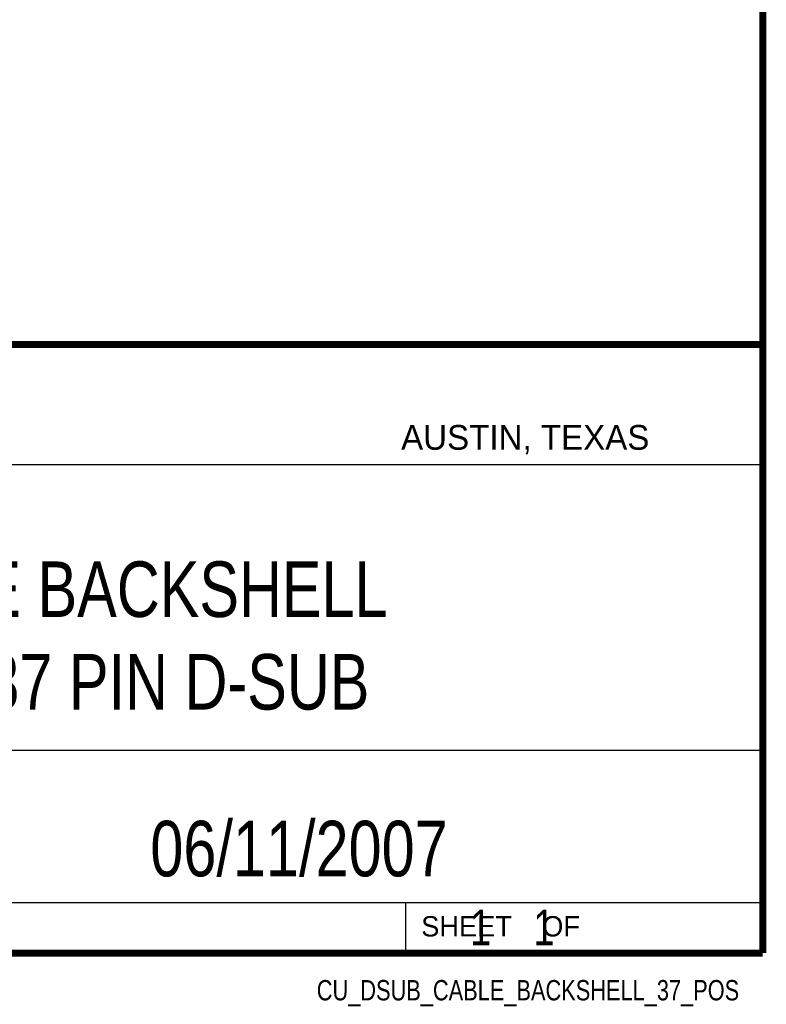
# Model space of a CAD drawing. Header units: inches. Extents: x 0.2 to 16.8, y 0.1 to 10.8.
# Tile 9 of 10: x 14.7 to 16.8, y 0.1 to 2.9. Entities that reach past the tile are written whole.
import ezdxf
from ezdxf.enums import TextEntityAlignment as Align

# ---------------------------------------------------------------- set-up
doc = ezdxf.new("R2010")
doc.units = ezdxf.units.IN
doc.header["$LTSCALE"] = 0.935
doc.header["$MEASUREMENT"] = 0
doc.layers.get('0').update_dxf_attribs({"linetype": 'CONTINUOUS'})
doc.styles.get("Standard").update_dxf_attribs({"font": 'txt', "width": 0.8})

msp = doc.modelspace()

# ---------------------------------------------------------------- linework, layer by layer
at = {"color": 2, "linetype": 'CONTINUOUS'}
for p, q in [((13.0652, 1.9695), (16.745, 1.9695)), ((16.745, 1.9695), (16.745, 0.2605)), ((13.0653, 1.6329), (16.75, 1.6329)), ((13.0652, 0.8295), (16.745, 0.8295)), ((13.0652, 0.4005), (16.745, 0.4005)), ((15.745, 0.4005), (15.745, 0.2605)), ((13.0652, 0.2605), (16.745, 0.2605)), ((15.7462, 0.2607), (16.7462, 0.2607)), ((15.7462, 0.2607), (15.7462, 0.2602)), ((15.7462, 0.2602), (16.7462, 0.2602)), ((16.7462, 0.2607), (16.7462, 0.2602))]:
    msp.add_line(p, q, dxfattribs=at)
at = {"color": 7, "linetype": 'CONTINUOUS', "const_width": 0.02}
for points in [[(16.75, 0.2586), (16.75, 10.7586)], [(11.4718, 1.9702), (16.75, 1.9707)], [(0.25, 0.2586), (16.75, 0.2586)]]:
    msp.add_lwpolyline(points, dxfattribs=at)

# ---------------------------------------------------------------- texts
at = {"color": 2, "linetype": 'CONTINUOUS'}
for s, height, p in [('AUSTIN, TEXAS', 0.069617, (15.7327, 1.6745)), ('SHEET    OF', 0.057262, (15.7892, 0.3052))]:
    msp.add_text(s, height=height, dxfattribs=at).set_placement(p)
at = {"color": 2, "linetype": 'CONTINUOUS', "width": 0.8}
msp.add_text('CU_DSUB_CABLE_BACKSHELL_37_POS', height=0.057262, dxfattribs=at).set_placement((16.6837, 0.1254), align=Align.RIGHT)
at = {"color": 7, "linetype": 'CONTINUOUS'}
for s, insert, char_height, width, attachment_point in [('CABLE BACKSHELL\\PFOR 37 PIN D-SUB', (14.9051, 1.3603), 0.15625, 2, 2), ('06/11/2007 ', (15.4455, 0.6307), 0.15625, 1.375, 2), ('    1    1', (15.8075, 0.3805), 0.1, 0.8, 1)]:
    msp.add_mtext(s, dxfattribs=dict(at, insert=insert, char_height=char_height, width=width, attachment_point=attachment_point))

doc.saveas('drawing.dxf')
